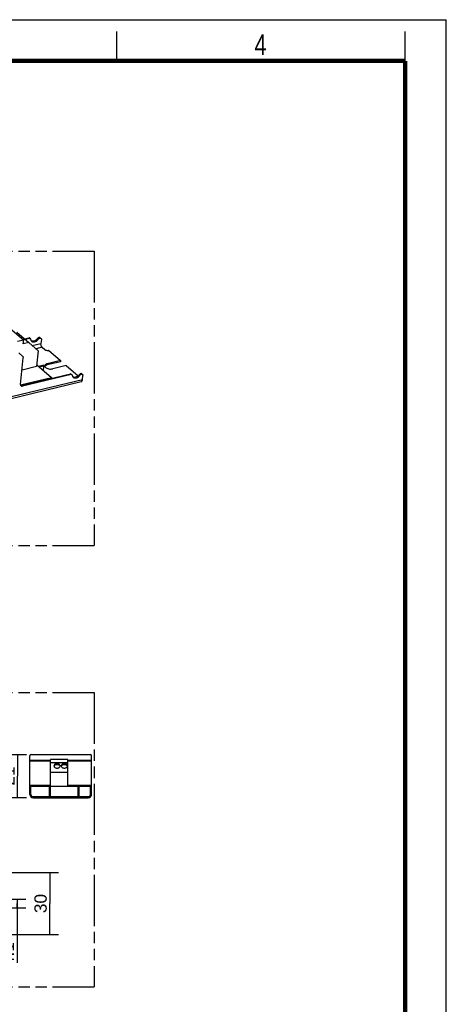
# Model space of a CAD drawing. Header units: millimetres. Extents: x 0 to 210, y 0 to 297.
# Tile 4 of 4: x 137 to 210, y 130 to 297. Entities that reach past the tile are written whole.
import ezdxf
from ezdxf.enums import TextEntityAlignment as Align

# ---------------------------------------------------------------- set-up
doc = ezdxf.new("R2010")
doc.units = ezdxf.units.MM
doc.header["$LTSCALE"] = 19.36
doc.linetypes.add('PHANTOM', pattern=[0.8, 0.45, -0.05, 0.1, -0.05, 0.1, -0.05])
doc.layers.get('0').update_dxf_attribs({"linetype": 'CONTINUOUS'})
doc.layers.add('DEFAULT_3', color=7, linetype='PHANTOM')
doc.layers.add('Z_DIM_2D', color=7, linetype='CONTINUOUS')
doc.styles.add('TEXTSTYLE_2', font='txt', dxfattribs={"width": 0.75})
doc.styles.add('TEXTSTYLE_3', font='helveticaneueltw1g-ltcn.otf')
doc.dimstyles.new('DIMSTYLE_2', dxfattribs={"dimtxt": 2.1, "dimasz": 3.5, "dimexe": 1.5, "dimexo": 0, "dimgap": 0.525, "dimtad": 1, "dimdec": 3, "dimlfac": 2.857143, "dimdsep": 46, "dimtxsty": 'TEXTSTYLE_3', "dimblk": '_FILLED', "dimblk1": '_FILLED', "dimblk2": '_FILLED', "dimcen": 0.09, "dimclrt": 5, "dimadec": 0, "dimazin": 0, "dimtp": 0.2, "dimtm": 0.2, "dimtfac": 1, "dimtdec": 3, "dimtofl": 0, "dimtmove": 0, "dimatfit": 3, "dimldrblk": '_FILLED', "dimfxl": 0, "dimtolj": 1, "dimarcsym": 0})
doc.dimstyles.new('DIMSTYLE_3', dxfattribs={"dimtxt": 2.1, "dimasz": 3.5, "dimexe": 1.5, "dimexo": 0, "dimgap": 0.525, "dimtad": 1, "dimdec": 3, "dimlfac": 2.857143, "dimdsep": 46, "dimtxsty": 'TEXTSTYLE_3', "dimblk": '_FILLED', "dimblk1": '_FILLED', "dimblk2": '_FILLED', "dimcen": 0.09, "dimclrt": 5, "dimadec": 0, "dimazin": 0, "dimtp": 0.1, "dimtm": 0.1, "dimtfac": 1, "dimtdec": 3, "dimtofl": 0, "dimtmove": 0, "dimatfit": 3, "dimldrblk": '_FILLED', "dimfxl": 0, "dimtolj": 1, "dimarcsym": 0})

# ---------------------------------------------------------------- blocks, each defined once
blk = doc.blocks.new('*D3')
at = {"layer": 'Z_DIM_2D', "color": 2, "linetype": 'Continuous'}
for p, q in [((132.89, 152.08), (144.09, 152.08)), ((142.59, 152.08), (142.59, 146.83)), ((142.59, 141.58), (142.59, 146.83)), ((132.89, 141.58), (144.09, 141.58))]:
    blk.add_line(p, q, dxfattribs=at)
at = {"layer": 'Z_DIM_2D', "color": 5, "linetype": 'Continuous', "style": 'TEXTSTYLE_3'}
blk.add_text('30', height=2.1, rotation=90, dxfattribs=at).set_placement((142.07, 146.83), align=Align.CENTER)
blk = doc.blocks.new('_FILLED')
at = {"color": 0, "linetype": 'ByBlock'}
blk.add_solid([(0, 0), (-1, 0.125), (-1, -0.125)], dxfattribs=at)
blk = doc.blocks.new('_NONE')
blk = doc.blocks.new('*D4')
at = {"layer": 'Z_DIM_2D', "color": 2, "linetype": 'Continuous'}
for p, q in [((122.34, 172.17), (138.62, 172.17)), ((137.12, 172.17), (137.12, 168.49)), ((137.12, 164.82), (137.12, 168.49)), ((133.39, 164.82), (138.62, 164.82))]:
    blk.add_line(p, q, dxfattribs=at)
at = {"layer": 'Z_DIM_2D', "color": 5, "linetype": 'Continuous', "style": 'TEXTSTYLE_3'}
blk.add_text('21', height=2.1, rotation=90, dxfattribs=at).set_placement((136.6, 168.49), align=Align.CENTER)
blk = doc.blocks.new('*D5')
at = {"layer": 'Z_DIM_2D', "color": 2, "linetype": 'Continuous'}
for p, q in [((133.74, 147.55), (138.55, 147.55)), ((137.05, 147.55), (137.05, 146.83)), ((133.74, 146.11), (138.55, 146.11)), ((137.05, 146.11), (137.05, 146.83)), ((137.05, 146.83), (137.05, 136.76))]:
    blk.add_line(p, q, dxfattribs=at)
at = {"layer": 'Z_DIM_2D', "color": 5, "linetype": 'Continuous', "style": 'TEXTSTYLE_3'}
blk.add_text('4.1', height=2.1, rotation=90, dxfattribs=at).set_placement((136.52, 140.29), align=Align.RIGHT)

msp = doc.modelspace()

# ---------------------------------------------------------------- linework, layer by layer
at = {"color": 2, "linetype": 'Continuous'}
for p, q in [((0, 297), (210, 297)), ((210, 0), (210, 297)), ((154, 290), (154, 295)), ((203, 290), (203, 295))]:
    msp.add_line(p, q, dxfattribs=at)
at = {"color": 7, "linetype": 'Continuous'}
for p, q in [((136.11565, 244.32406), (138.1547, 242.5593)), ((136.99826, 243.92814), (139.03732, 242.16338)), ((138.344, 242.76343), (139.04399, 242.93074)), ((139.16393, 242.82693), (138.46395, 242.65962)), ((139.29108, 242.80261), (139.17114, 242.90641)), ((140.63521, 242.70755), (140.51526, 242.81136)), ((140.97066, 242.9502), (141.0906, 242.84639)), ((141.15791, 242.64658), (141.09125, 241.99798)), ((138.1547, 242.5593), (137.09455, 242.3059)), ((138.09076, 241.93714), (138.1547, 242.5593)), ((139.03732, 242.16338), (138.09076, 241.93714)), ((139.03732, 242.16338), (140.62901, 240.76112)), ((141.31116, 241.34186), (141.76695, 240.94739)), ((137.32942, 240.37549), (138.0389, 239.75045)), ((137.62874, 235.02307), (138.09674, 239.57653)), ((140.62901, 240.76112), (140.35716, 238.11616)), ((142.38546, 240.83026), (144.41252, 239.07588)), ((137.88594, 237.5255), (140.35716, 238.11616)), ((140.38479, 238.38498), (142.90114, 236.20713)), ((140.67371, 238.13493), (141.39239, 238.30671)), ((140.79366, 238.03112), (141.51233, 238.2029)), ((141.44329, 238.29699), (141.56323, 238.19318)), ((141.50524, 237.41526), (141.58006, 238.14323)), ((144.39254, 238.88146), (142.12079, 238.33847)), ((144.41252, 239.07588), (142.14077, 238.5329)), ((145.39606, 238.22465), (143.12432, 237.68166)), ((144.41252, 239.07588), (144.39254, 238.88146)), ((145.39606, 238.22465), (147.40568, 236.48536)), ((137.62883, 234.94696), (142.90114, 236.20713)), ((137.84746, 234.82853), (146.1207, 236.80598)), ((146.24064, 236.70217), (137.9674, 234.72472)), ((142.90114, 236.20713), (142.88316, 236.03215)), ((146.36779, 236.67785), (146.24785, 236.78166)), ((147.71192, 236.5828), (147.59197, 236.68661)), ((148.04737, 236.82544), (148.16731, 236.72163)), ((148.16796, 235.87322), (148.23462, 236.52182)), ((61.62521, 214.87162), (147.95151, 235.50514)), ((139.2011, 165.37899), (139.2011, 171.92399)), ((139.4461, 172.16899), (149.4561, 172.16899)), ((142.7011, 166.72649), (142.7011, 171.31219)), ((145.6761, 171.31219), (142.7011, 171.31219)), ((145.6761, 170.75219), (142.7011, 170.75219)), ((145.6761, 166.72649), (145.6761, 171.31219)), ((149.7011, 165.37899), (149.7011, 171.92399)), ((145.6761, 169.10719), (142.7011, 169.10719)), ((139.2011, 166.56899), (139.3761, 166.56899)), ((139.3761, 165.37899), (139.3761, 166.72649)), ((149.5261, 166.72649), (139.3761, 166.72649)), ((142.5261, 164.99399), (142.5261, 166.67399)), ((142.5261, 166.67399), (142.7011, 166.67399)), ((142.7011, 164.99399), (142.7011, 166.67399)), ((147.4261, 166.67399), (147.6011, 166.67399)), ((147.4261, 164.99399), (147.4261, 166.67399)), ((147.6011, 164.99399), (147.6011, 166.67399)), ((149.5261, 165.37899), (149.5261, 166.72649)), ((149.5261, 166.56899), (149.7011, 166.56899)), ((139.7611, 164.99399), (149.1411, 164.99399)), ((139.7611, 164.81899), (149.1411, 164.81899)), ((140.7761, 164.99399), (140.7761, 164.81899)), ((143.7336, 164.81899), (143.7336, 164.99399)), ((145.1686, 164.81899), (145.1686, 164.99399)), ((148.1261, 164.81899), (148.1261, 164.99399))]:
    msp.add_line(p, q, dxfattribs=at)
at = {"color": 9, "linetype": 'Continuous'}
for p, q in [((139.04399, 242.93074), (139.16393, 242.82693)), ((139.62332, 241.64712), (141.09125, 241.99798)), ((141.31116, 241.34186), (140.25607, 241.08968)), ((141.51233, 238.2029), (141.39239, 238.30671)), ((142.14077, 238.5329), (142.12079, 238.33847)), ((146.1207, 236.80598), (146.24064, 236.70217)), ((61.84165, 215.2397), (148.16796, 235.87322)), ((137.84746, 234.82853), (137.9674, 234.72472)), ((139.2011, 171.19075), (142.7011, 171.19075)), ((142.7011, 171.01751), (139.2011, 171.01751)), ((149.62935, 172.09724), (139.27286, 172.09724)), ((145.6761, 171.19075), (149.7011, 171.19075)), ((149.7011, 171.01751), (145.6761, 171.01751)), ((139.2011, 166.91899), (142.7011, 166.91899)), ((139.3761, 166.21899), (139.2011, 166.21899)), ((142.7011, 166.60399), (142.5261, 166.60399)), ((145.6761, 166.91899), (149.7011, 166.91899)), ((147.6011, 166.60399), (147.4261, 166.60399)), ((149.7011, 166.21899), (149.5261, 166.21899)), ((140.4261, 164.81899), (140.4261, 164.99399)), ((143.8036, 164.99399), (143.8036, 164.81899)), ((145.0986, 164.81899), (145.0986, 164.99399)), ((148.4761, 164.99399), (148.4761, 164.81899))]:
    msp.add_line(p, q, dxfattribs=at)
at = {"color": 7, "linetype": 'Continuous', "const_width": 0.7}
for points in [[(7, 290), (203, 290)], [(203, 7), (203, 290)]]:
    msp.add_lwpolyline(points, dxfattribs=at)
at = {"color": 7, "linetype": 'Continuous'}
for centre, radius, start, end in [((141.97944, 237.95738), 0.2918, 143.7440327, 150.5209161), ((139.4461, 171.92399), 0.245, 90, 180), ((149.4561, 171.92399), 0.245, 0, 90), ((143.59046, 170.09458), 0.27711, 162.2946588, 166.5322044), ((144.08632, 170.09446), 0.27754, 13.4700112, 18.0727542), ((144.81546, 170.09458), 0.27711, 162.2946588, 166.5322044), ((145.31132, 170.09446), 0.27754, 13.4700112, 18.0727542), ((139.7611, 165.37899), 0.56, 180, 270), ((139.7611, 165.37899), 0.385, 180, 270), ((149.1411, 165.37899), 0.56, 270, 360), ((149.1411, 165.37899), 0.385, 270, 360)]:
    msp.add_arc(centre, radius, start, end, dxfattribs=at)
for points, knots in [([(139.17114, 242.90641), (139.1553, 242.92011), (139.11267, 242.93941), (139.0669, 242.93619), (139.04409, 242.93076)], [0, 0, 0, 0, 0.471719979, 1, 1, 1, 1]), ([(139.16382, 242.8269), (139.18666, 242.83235), (139.2325, 242.83564), (139.27522, 242.81632), (139.29108, 242.8026)], [0, 0, 0, 0, 0.528340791, 1, 1, 1, 1]), ([(139.29108, 242.8026), (139.30296, 242.79233), (139.32315, 242.76545), (139.33149, 242.73317), (139.33325, 242.71639)], [0, 0, 0, 0, 0.481982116, 1, 1, 1, 1]), ([(139.33325, 242.71639), (139.34001, 242.6486), (139.37305, 242.51818), (139.4544, 242.4095), (139.50228, 242.36806)], [0, 0, 0, 0, 0.518256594, 1, 1, 1, 1]), ([(140.51526, 242.81136), (140.45494, 242.72964), (140.31681, 242.58287), (140.07164, 242.42475), (139.81319, 242.34495), (139.63921, 242.35349), (139.56273, 242.37539)], [0, 0, 0, 0, 0.275846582, 0.541229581, 0.783961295, 1, 1, 1, 1]), ([(140.01129, 242.27086), (140.07009, 242.28492), (140.31305, 242.37195), (140.51863, 242.5496), (140.63521, 242.70755)], [0, 0, 0, 0, 0.235453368, 1, 1, 1, 1]), ([(140.97065, 242.9502), (140.94309, 242.97407), (140.86656, 243.00607), (140.73858, 242.98961), (140.61418, 242.92284), (140.54479, 242.85201), (140.51526, 242.81136)], [0, 0, 0, 0, 0.207975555, 0.444244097, 0.713493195, 1, 1, 1, 1]), ([(140.63521, 242.70755), (140.65124, 242.72962), (140.71871, 242.80841), (140.81252, 242.86746), (140.88698, 242.88526)], [0, 0, 0, 0, 0.262717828, 1, 1, 1, 1]), ([(140.88698, 242.88526), (140.92353, 242.894), (140.99687, 242.89924), (141.06523, 242.86834), (141.0906, 242.84639)], [0, 0, 0, 0, 0.528336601, 1, 1, 1, 1]), ([(141.0906, 242.84639), (141.11638, 242.82408), (141.15722, 242.75941), (141.16182, 242.68467), (141.15791, 242.64658)], [0, 0, 0, 0, 0.470991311, 1, 1, 1, 1]), ([(139.56273, 242.37539), (139.55237, 242.37836), (139.51197, 242.3913), (139.4732, 242.40943), (139.44608, 242.42571)], [0, 0, 0, 0, 0.25416267, 1, 1, 1, 1]), ([(139.50228, 242.36806), (139.53371, 242.34085), (139.60584, 242.29423), (139.77762, 242.23991), (139.91993, 242.24903), (140.01129, 242.27086)], [0, 0, 0, 0, 0.232826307, 0.473885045, 1, 1, 1, 1]), ([(141.31116, 241.34186), (141.27218, 241.3756), (141.20266, 241.46703), (141.13071, 241.62981), (141.089, 241.81202), (141.08507, 241.93792), (141.09125, 241.99798)], [0, 0, 0, 0, 0.217173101, 0.474588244, 0.745712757, 1, 1, 1, 1]), ([(141.76695, 240.94739), (141.80243, 240.91668), (141.89367, 240.86578), (142.04931, 240.82125), (142.21844, 240.80594), (142.33221, 240.81754), (142.38546, 240.83026)], [0, 0, 0, 0, 0.217439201, 0.475186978, 0.746308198, 1, 1, 1, 1]), ([(138.0389, 239.75045), (138.06113, 239.73086), (138.09622, 239.67451), (138.10014, 239.60962), (138.09674, 239.57653)], [0, 0, 0, 0, 0.471108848, 1, 1, 1, 1]), ([(141.44329, 238.29698), (141.43695, 238.30247), (141.41986, 238.3102), (141.40152, 238.30889), (141.39239, 238.30671)], [0, 0, 0, 0, 0.471626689, 1, 1, 1, 1]), ([(141.51233, 238.2029), (141.52147, 238.20508), (141.5398, 238.20639), (141.55689, 238.19866), (141.56323, 238.19317)], [0, 0, 0, 0, 0.528373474, 1, 1, 1, 1]), ([(141.56323, 238.19317), (141.56968, 238.1876), (141.57989, 238.17144), (141.58104, 238.15275), (141.58006, 238.14323)], [0, 0, 0, 0, 0.470953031, 1, 1, 1, 1]), ([(141.71488, 238.2016), (141.71246, 238.17809), (141.71533, 238.12837), (141.75321, 238.02584), (141.81155, 237.96054), (141.85637, 237.92176)], [0, 0, 0, 0, 0.218562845, 0.451914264, 1, 1, 1, 1]), ([(142.14077, 238.5329), (142.08286, 238.51905), (141.97689, 238.48552), (141.84191, 238.41054), (141.74793, 238.31622), (141.71868, 238.23847), (141.71488, 238.2016)], [0, 0, 0, 0, 0.313115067, 0.581044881, 0.805052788, 1, 1, 1, 1]), ([(141.74414, 238.12995), (141.74698, 238.13382), (141.75903, 238.14951), (141.77248, 238.16411), (141.78323, 238.17454)], [0, 0, 0, 0, 0.242684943, 1, 1, 1, 1]), ([(141.78323, 238.17454), (141.82423, 238.21428), (141.93301, 238.28298), (142.05364, 238.32242), (142.12079, 238.33847)], [0, 0, 0, 0, 0.452630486, 1, 1, 1, 1]), ([(141.85637, 237.92176), (141.9291, 237.85881), (142.11615, 237.75448), (142.4352, 237.66317), (142.78193, 237.63181), (143.01516, 237.65557), (143.12432, 237.68166)], [0, 0, 0, 0, 0.217430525, 0.475186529, 0.746317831, 1, 1, 1, 1]), ([(146.24785, 236.78166), (146.23201, 236.79535), (146.18938, 236.81465), (146.14361, 236.81144), (146.12081, 236.80601)], [0, 0, 0, 0, 0.471719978, 1, 1, 1, 1]), ([(146.24053, 236.70214), (146.26338, 236.7076), (146.30921, 236.71089), (146.35193, 236.69156), (146.36779, 236.67785)], [0, 0, 0, 0, 0.528340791, 1, 1, 1, 1]), ([(146.36779, 236.67785), (146.37967, 236.66758), (146.39986, 236.64069), (146.4082, 236.60842), (146.40996, 236.59163)], [0, 0, 0, 0, 0.481982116, 1, 1, 1, 1]), ([(146.40996, 236.59163), (146.41672, 236.52384), (146.44976, 236.39341), (146.53112, 236.28475), (146.579, 236.2433)], [0, 0, 0, 0, 0.518270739, 1, 1, 1, 1]), ([(146.62135, 236.25619), (146.61264, 236.25903), (146.57854, 236.27119), (146.54579, 236.28714), (146.52263, 236.30105)], [0, 0, 0, 0, 0.253345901, 1, 1, 1, 1]), ([(146.579, 236.2433), (146.6129, 236.21396), (146.69162, 236.16429), (146.82926, 236.12552), (146.98076, 236.12251), (147.19833, 236.16658), (147.46483, 236.30788), (147.63783, 236.48241), (147.71192, 236.5828)], [0, 0, 0, 0, 0.102649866, 0.209477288, 0.323544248, 0.446245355, 0.714381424, 1, 1, 1, 1]), ([(146.96809, 236.24993), (146.90898, 236.2358), (146.79188, 236.22103), (146.6745, 236.23882), (146.62135, 236.25619)], [0, 0, 0, 0, 0.520844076, 1, 1, 1, 1]), ([(147.59197, 236.68661), (147.55193, 236.63236), (147.38399, 236.4388), (147.15203, 236.29389), (146.96809, 236.24993)], [0, 0, 0, 0, 0.262816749, 1, 1, 1, 1]), ([(147.36875, 236.45424), (147.35364, 236.44884), (147.30305, 236.42781), (147.25505, 236.39372), (147.23406, 236.36075)], [0, 0, 0, 0, 0.291091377, 1, 1, 1, 1]), ([(147.84375, 236.86431), (147.81995, 236.85863), (147.72164, 236.82327), (147.63868, 236.75089), (147.59197, 236.68661)], [0, 0, 0, 0, 0.235457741, 1, 1, 1, 1]), ([(147.71192, 236.5828), (147.74145, 236.62344), (147.81083, 236.69428), (147.93524, 236.76104), (148.06322, 236.7775), (148.13974, 236.7455), (148.16731, 236.72163)], [0, 0, 0, 0, 0.286506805, 0.555755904, 0.792024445, 1, 1, 1, 1]), ([(148.04737, 236.82544), (148.022, 236.84739), (147.95363, 236.87829), (147.8803, 236.87305), (147.84375, 236.86431)], [0, 0, 0, 0, 0.471663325, 1, 1, 1, 1]), ([(148.16731, 236.72163), (148.19308, 236.69931), (148.23394, 236.63467), (148.23853, 236.55992), (148.23462, 236.52182)], [0, 0, 0, 0, 0.470986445, 1, 1, 1, 1]), ([(137.62874, 235.02307), (137.62385, 234.97545), (137.6296, 234.88203), (137.68065, 234.80121), (137.71288, 234.77331)], [0, 0, 0, 0, 0.52898796, 1, 1, 1, 1]), ([(137.84746, 234.82853), (137.83117, 234.82464), (137.7698, 234.81378), (137.70455, 234.81958), (137.66195, 234.83597)], [0, 0, 0, 0, 0.268407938, 1, 1, 1, 1]), ([(137.71288, 234.77331), (137.74459, 234.74587), (137.83005, 234.70725), (137.92172, 234.7138), (137.9674, 234.72472)], [0, 0, 0, 0, 0.47168434, 1, 1, 1, 1]), ([(147.95151, 235.50514), (147.98017, 235.51199), (148.03831, 235.54301), (148.10288, 235.62648), (148.14785, 235.74001), (148.16315, 235.82648), (148.16796, 235.87322)], [0, 0, 0, 0, 0.195750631, 0.420121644, 0.687805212, 1, 1, 1, 1]), ([(143.8386, 170.59212), (143.77097, 170.59212), (143.63973, 170.57444), (143.46789, 170.49674), (143.34556, 170.37574), (143.3136, 170.27008), (143.31361, 170.22089)], [0, 0, 0, 0, 0.28798034, 0.555344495, 0.790530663, 1, 1, 1, 1]), ([(143.31361, 170.22089), (143.31361, 170.1717), (143.34555, 170.06603), (143.46789, 169.94504), (143.63973, 169.86734), (143.77097, 169.84966), (143.8386, 169.84966)], [0, 0, 0, 0, 0.209465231, 0.444648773, 0.712016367, 1, 1, 1, 1]), ([(143.32648, 170.17885), (143.33999, 170.22119), (143.39083, 170.30448), (143.51183, 170.39641), (143.66628, 170.45509), (143.78028, 170.46838), (143.8386, 170.46838)], [0, 0, 0, 0, 0.21383375, 0.45384557, 0.719352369, 1, 1, 1, 1]), ([(144.3636, 170.22089), (144.3636, 170.27008), (144.33165, 170.37574), (144.20932, 170.49674), (144.03748, 170.57444), (143.90624, 170.59212), (143.8386, 170.59212)], [0, 0, 0, 0, 0.209465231, 0.444648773, 0.712016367, 1, 1, 1, 1]), ([(143.8386, 170.46838), (143.89673, 170.46838), (144.01035, 170.45518), (144.1644, 170.39688), (144.28531, 170.30553), (144.33643, 170.22272), (144.35018, 170.18057)], [0, 0, 0, 0, 0.280478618, 0.54592359, 0.786025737, 1, 1, 1, 1]), ([(143.8386, 169.84966), (143.90623, 169.84966), (144.03748, 169.86734), (144.20932, 169.94504), (144.33165, 170.06603), (144.3636, 170.17169), (144.3636, 170.22089)], [0, 0, 0, 0, 0.28798034, 0.555344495, 0.790530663, 1, 1, 1, 1]), ([(145.0636, 170.59212), (144.99597, 170.59212), (144.86473, 170.57444), (144.69289, 170.49674), (144.57056, 170.37574), (144.5386, 170.27008), (144.53861, 170.22089)], [0, 0, 0, 0, 0.28798034, 0.555344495, 0.790530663, 1, 1, 1, 1]), ([(144.53861, 170.22089), (144.53861, 170.1717), (144.57055, 170.06603), (144.69289, 169.94504), (144.86473, 169.86734), (144.99597, 169.84966), (145.0636, 169.84966)], [0, 0, 0, 0, 0.209465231, 0.444648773, 0.712016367, 1, 1, 1, 1]), ([(144.55148, 170.17885), (144.56499, 170.22119), (144.61583, 170.30448), (144.73683, 170.39641), (144.89128, 170.45509), (145.00528, 170.46838), (145.0636, 170.46838)], [0, 0, 0, 0, 0.21383375, 0.45384557, 0.719352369, 1, 1, 1, 1]), ([(145.5886, 170.22089), (145.5886, 170.27008), (145.55665, 170.37574), (145.43432, 170.49674), (145.26248, 170.57444), (145.13124, 170.59212), (145.0636, 170.59212)], [0, 0, 0, 0, 0.209465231, 0.444648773, 0.712016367, 1, 1, 1, 1]), ([(145.0636, 170.46838), (145.12173, 170.46838), (145.23535, 170.45518), (145.3894, 170.39688), (145.51031, 170.30553), (145.56143, 170.22272), (145.57518, 170.18057)], [0, 0, 0, 0, 0.280478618, 0.54592359, 0.786025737, 1, 1, 1, 1]), ([(145.0636, 169.84966), (145.13123, 169.84966), (145.26248, 169.86734), (145.43432, 169.94504), (145.55665, 170.06603), (145.5886, 170.17169), (145.5886, 170.22089)], [0, 0, 0, 0, 0.28798034, 0.555344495, 0.790530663, 1, 1, 1, 1])]:
    msp.add_open_spline(points, degree=3, knots=knots, dxfattribs=at)
at = {"layer": 'DEFAULT_3', "color": 91, "linetype": 'PHANTOM', "true_color": 0x80ff80}
for p, q in [((50.12864, 257.68), (150.12864, 257.68)), ((150.12864, 257.68), (150.12864, 207.68)), ((50.12864, 207.68), (150.12864, 207.68)), ((50.12864, 182.68), (150.12864, 182.68)), ((150.12864, 182.68), (150.12864, 132.68)), ((50.12864, 132.68), (150.12864, 132.68))]:
    msp.add_line(p, q, dxfattribs=at)

# ---------------------------------------------------------------- texts
at = {"color": 5, "linetype": 'Continuous', "style": 'TEXTSTYLE_2', "width": 0.785714}
msp.add_text('4', height=3.5, dxfattribs=at).set_placement((177.38314, 290.99105))

# ---------------------------------------------------------------- dimensions: what is measured, and where the dimension line sits
at = {"layer": 'Z_DIM_2D', "color": 2, "linetype": 'Continuous'}
for base, p1, p2, dimstyle, picture, middle in [((137.1213, 164.81899), (122.33835, 172.16899), (133.39483, 164.81899), 'DIMSTYLE_2', '*D4', (137.1213, 168.27852)), ((142.59226, 141.58167), (132.89354, 152.08167), (132.89354, 141.58167), 'DIMSTYLE_2', '*D3', (142.59226, 146.82776)), ((137.04546, 146.11417), (133.74483, 147.54917), (133.74483, 146.11417), 'DIMSTYLE_3', '*D5', (137.04546, 138.28931))]:
    dim = msp.add_linear_dim(base=base, p1=p1, p2=p2, angle=270, dimstyle=dimstyle, override={"dimblk1": 'NONE', "dimblk2": 'NONE', "dimsah": 1}, dxfattribs=at)
    dim.commit()
    dim.dimension.update_dxf_attribs({"geometry": picture, "text_midpoint": middle, "dimtype": 160})

doc.saveas('drawing.dxf')
